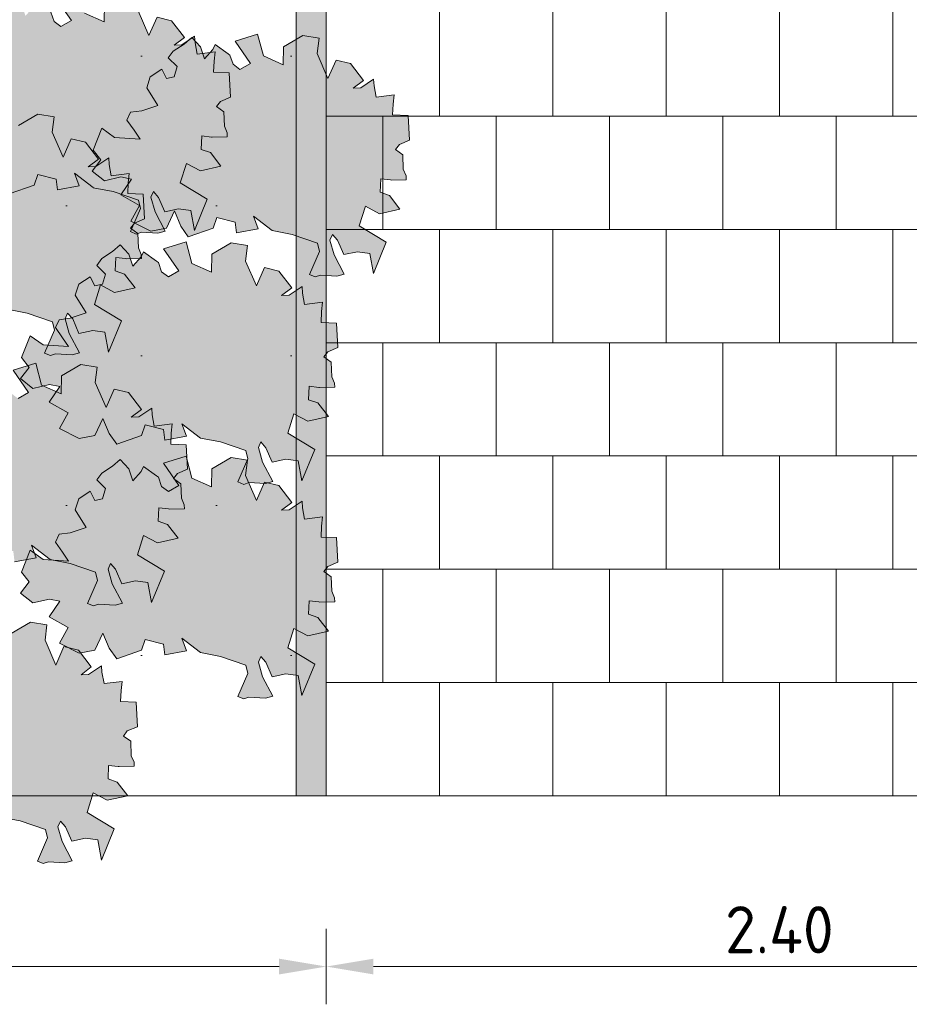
# Model space of a CAD drawing. Header units: metres. Extents: x 92403 to 95147, y 464428 to 465602.
# Tile 99 of 256: x 92452.57 to 92454.92, y 465152.38 to 465154.99. Entities that reach past the tile are written whole.
import ezdxf

# ---------------------------------------------------------------- set-up
doc = ezdxf.new("R2010")
doc.units = ezdxf.units.M
doc.layers.get('Defpoints').update_dxf_attribs({"linetype": 'CONTINUOUS'})
doc.layers.add('N-RO-GR-GROENSTROOK-A', color=7, linetype='CONTINUOUS', lineweight=0, true_color=0x5de817, transparency=0.7)
doc.layers.add('X-XX-AL-M', color=7, linetype='CONTINUOUS', lineweight=18)
doc.layers.add('X-XX-AL-RMB - profiel', color=7, linetype='CONTINUOUS', lineweight=9)
doc.styles.add('NLCS-ISO-M50-T25', font='NLCS-ISO.ttf', dxfattribs={"height": 0.125})
doc.dimstyles.new('NLCS-M50-T25-PIJL_L2_H1', dxfattribs={"dimscale": 0.05, "dimtxt": 2.5, "dimasz": 2.5, "dimexe": 2, "dimexo": 2, "dimgap": 0.7, "dimtad": 1, "dimzin": 0, "dimdsep": 46, "dimtxsty": 'NLCS-ISO-M50-T25', "dimcen": 2.5, "dimdle": 2, "dimclrd": 256, "dimclre": 256, "dimclrt": 256, "dimadec": 1, "dimazin": 0, "dimtfac": 1, "dimtdec": 3, "dimtofl": 0, "dimtmove": 0, "dimatfit": 3, "dimfxl": 2, "dimfxlon": 1, "dimtfillclr": 256, "dimtolj": 1, "dimtzin": 0, "dimlwd": -1, "dimlwe": -1, "dimarcsym": 0})

# ---------------------------------------------------------------- blocks, each defined once
blk = doc.blocks.new('*D146')
at = {"layer": 'Defpoints', "color": 0, "transparency": 16777216}
for p in [(92435.988, 465153.936), (92453.3804, 465153.936), (92435.988, 465152.4809)]:
    blk.add_point(p, dxfattribs=at)
at = {"layer": 'X-XX-AL-M', "transparency": 16777216}
for p, q in [((92435.988, 465152.5809), (92435.988, 465152.3809)), ((92453.3804, 465152.5809), (92453.3804, 465152.3809)), ((92453.2554, 465152.4809), (92436.113, 465152.4809))]:
    blk.add_line(p, q, dxfattribs=at)
for points in [[(92436.113, 465152.5017), (92436.113, 465152.46), (92435.988, 465152.4809)], [(92453.2554, 465152.5017), (92453.2554, 465152.46), (92453.3804, 465152.4809)]]:
    blk.add_solid(points, dxfattribs=at)
at = {"layer": 'X-XX-AL-M', "transparency": 16777216, "insert": (92444.6842, 465152.5784), "char_height": 0.125, "attachment_point": 5, "style": 'NLCS-ISO-M50-T25'}
blk.add_mtext('\\A1;breedte var', dxfattribs=at)
blk = doc.blocks.new('*D171')
at = {"layer": 'Defpoints', "color": 0, "transparency": 16777216}
for p in [(92453.3804, 465153.936), (92455.7804, 465153.936), (92455.7804, 465152.4809)]:
    blk.add_point(p, dxfattribs=at)
at = {"layer": 'X-XX-AL-M', "transparency": 16777216}
for p, q in [((92453.3804, 465152.5809), (92453.3804, 465152.3809)), ((92455.7804, 465152.5809), (92455.7804, 465152.3809)), ((92453.5054, 465152.4809), (92455.6554, 465152.4809))]:
    blk.add_line(p, q, dxfattribs=at)
for points in [[(92453.5054, 465152.5017), (92453.5054, 465152.46), (92453.3804, 465152.4809)], [(92455.6554, 465152.5017), (92455.6554, 465152.46), (92455.7804, 465152.4809)]]:
    blk.add_solid(points, dxfattribs=at)
at = {"layer": 'X-XX-AL-M', "transparency": 16777216, "insert": (92454.5804, 465152.5784), "char_height": 0.125, "attachment_point": 5, "style": 'NLCS-ISO-M50-T25'}
blk.add_mtext('\\A1;2.40', dxfattribs=at)

msp = doc.modelspace()

# ---------------------------------------------------------------- hatches: boundary and pattern name
at = {"layer": 'N-RO-GR-GROENSTROOK-A', "transparency": 33554508}
h = msp.add_hatch(color=256, dxfattribs=at)
h.dxf.hatch_style = 1
h.paths.add_polyline_path([(92452.763071, 465154.544183), (92452.816251, 465154.534048), (92452.883129, 465154.511043), (92452.888505, 465154.489047), (92452.862161, 465154.427934), (92452.87744, 465154.421348), (92452.8912, 465154.426074), (92452.934757, 465154.423284), (92452.954173, 465154.428769), (92452.927166, 465154.479842), (92452.916196, 465154.518674), (92452.922782, 465154.533952), (92452.936372, 465154.518503), (92452.952997, 465154.48043), (92452.989381, 465154.488192), (92453.021626, 465154.483884), (92453.031666, 465154.430533), (92453.065468, 465154.513593), (92452.993933, 465154.556657), (92453.009889, 465154.608493), (92453.047034, 465154.588948), (92453.101633, 465154.600851), (92453.073505, 465154.637121), (92453.04916, 465154.645735), (92453.05065, 465154.681287), (92453.076136, 465154.678327), (92453.078201, 465154.678087), (92453.11843, 465154.67897), (92453.118197, 465154.689611), (92453.110489, 465154.706669), (92453.109238, 465154.745085), (92453.089796, 465154.758993), (92453.099987, 465154.772576), (92453.126723, 465154.783764), (92453.123463, 465154.848714), (92453.082185, 465154.850443), (92453.083396, 465154.879329), (92453.086237, 465154.903695), (92453.038659, 465154.897833), (92453.032893, 465154.927797), (92453.03181, 465154.945388), (92452.997555, 465154.922338), (92452.977494, 465154.921477), (92453.004629, 465154.942206), (92452.9706, 465154.986579), (92452.932246, 465154.996042), (92452.910948, 465154.947048), (92452.882246, 465155.013064), (92452.887341, 465155.053964), (92452.843945, 465155.061021), (92452.792747, 465155.030825), (92452.792321, 465154.983444), (92452.739983, 465155.006718), (92452.724712, 465155.064315), (92452.665417, 465155.045719), (92452.705871, 465154.987067), (92452.677883, 465154.970826), (92452.659998, 465154.984669), (92452.651384, 465155.008729), (92452.646334, 465155.012345), (92452.612278, 465155.037472), (92452.605721, 465155.023736), (92452.583629, 465154.999261), (92452.573527, 465155.031239), (92452.550109, 465155.055789), (92452.530131, 465155.038295), (92452.501249, 465155.019342), (92452.488021, 465155.001565), (92452.511764, 465154.978573), (92452.50362, 465154.951811), (92452.483152, 465154.947431), (92452.471157, 465154.971502), (92452.440425, 465154.95184), (92452.431388, 465154.922366), (92452.460116, 465154.875596), (92452.41818, 465154.861641), (92452.388365, 465154.857654), (92452.378657, 465154.83698), (92452.397811, 465154.80999), (92452.413473, 465154.786551), (92452.346045, 465154.791079), (92452.31195, 465154.81529), (92452.288727, 465154.757605), (92452.309472, 465154.731334), (92452.286383, 465154.701662), (92452.319362, 465154.675665), (92452.362713, 465154.686156), (92452.390571, 465154.680667), (92452.362553, 465154.638895), (92452.412077, 465154.610501), (92452.38929, 465154.569426), (92452.441746, 465154.542743), (92452.483164, 465154.550565), (92452.50458, 465154.59615), (92452.521104, 465154.556046), (92452.540993, 465154.527978), (92452.606959, 465154.550615), (92452.616736, 465154.579142), (92452.665365, 465154.566629), (92452.668606, 465154.538473), (92452.726009, 465154.549161), (92452.713348, 465154.582163), (92452.763084, 465154.544199)])
h = msp.add_hatch(color=256, dxfattribs=at)
h.dxf.hatch_style = 1
h.paths.add_polyline_path([(92453.237076, 465154.430491), (92453.290256, 465154.420356), (92453.357133, 465154.39735), (92453.36251, 465154.375355), (92453.336166, 465154.314242), (92453.351444, 465154.307656), (92453.365204, 465154.312382), (92453.408762, 465154.309591), (92453.428178, 465154.315076), (92453.401171, 465154.366149), (92453.390201, 465154.404981), (92453.396787, 465154.420259), (92453.410376, 465154.40481), (92453.427001, 465154.366738), (92453.463385, 465154.3745), (92453.495631, 465154.370192), (92453.50567, 465154.31684), (92453.539472, 465154.3999), (92453.467938, 465154.442964), (92453.483894, 465154.494801), (92453.521039, 465154.475255), (92453.575638, 465154.487159), (92453.54751, 465154.523428), (92453.523164, 465154.532043), (92453.524654, 465154.567595), (92453.550141, 465154.564634), (92453.552206, 465154.564394), (92453.592435, 465154.565278), (92453.592201, 465154.575918), (92453.584493, 465154.592976), (92453.583242, 465154.631393), (92453.5638, 465154.645301), (92453.573992, 465154.658884), (92453.600728, 465154.670071), (92453.597468, 465154.735021), (92453.55619, 465154.736751), (92453.5574, 465154.765637), (92453.560242, 465154.790003), (92453.512664, 465154.78414), (92453.506897, 465154.814104), (92453.505814, 465154.831695), (92453.471559, 465154.808646), (92453.451498, 465154.807784), (92453.478634, 465154.828513), (92453.444604, 465154.872886), (92453.40625, 465154.88235), (92453.384952, 465154.833356), (92453.35625, 465154.899372), (92453.361345, 465154.940272), (92453.31795, 465154.947328), (92453.266751, 465154.917133), (92453.266326, 465154.869752), (92453.213987, 465154.893026), (92453.198716, 465154.950623), (92453.139422, 465154.932027), (92453.179875, 465154.873375), (92453.151887, 465154.857133), (92453.134002, 465154.870976), (92453.125388, 465154.895037), (92453.120338, 465154.898653), (92453.086282, 465154.923779), (92453.079725, 465154.910044), (92453.057634, 465154.885568), (92453.047531, 465154.917547), (92453.024113, 465154.942097), (92453.004135, 465154.924603), (92452.975253, 465154.905649), (92452.962025, 465154.887873), (92452.985768, 465154.86488), (92452.977625, 465154.838118), (92452.957156, 465154.833739), (92452.945161, 465154.85781), (92452.914429, 465154.838148), (92452.905392, 465154.808673), (92452.93412, 465154.761904), (92452.892185, 465154.747949), (92452.86237, 465154.743961), (92452.852661, 465154.723287), (92452.871815, 465154.696298), (92452.887477, 465154.672858), (92452.820049, 465154.677386), (92452.785955, 465154.701598), (92452.762732, 465154.643912), (92452.783477, 465154.617641), (92452.760387, 465154.58797), (92452.793367, 465154.561972), (92452.836718, 465154.572463), (92452.864575, 465154.566975), (92452.836558, 465154.525202), (92452.886081, 465154.496809), (92452.863294, 465154.455733), (92452.91575, 465154.42905), (92452.957169, 465154.436873), (92452.978584, 465154.482457), (92452.995108, 465154.442353), (92453.014997, 465154.414285), (92453.080963, 465154.436922), (92453.090741, 465154.465449), (92453.139369, 465154.452937), (92453.142611, 465154.42478), (92453.200013, 465154.435468), (92453.187353, 465154.468471), (92453.237088, 465154.430507)])
h = msp.add_hatch(color=256, dxfattribs=at)
h.dxf.hatch_style = 1
h.paths.add_polyline_path([(92452.535548, 465154.222052), (92452.588728, 465154.211917), (92452.655606, 465154.188911), (92452.660982, 465154.166916), (92452.634639, 465154.105803), (92452.649917, 465154.099217), (92452.663677, 465154.103943), (92452.707235, 465154.101153), (92452.72665, 465154.106637), (92452.699644, 465154.157711), (92452.688673, 465154.196543), (92452.695259, 465154.211821), (92452.708849, 465154.196372), (92452.725474, 465154.158299), (92452.761858, 465154.166061), (92452.794103, 465154.161753), (92452.804143, 465154.108402), (92452.837945, 465154.191461), (92452.76641, 465154.234525), (92452.782366, 465154.286362), (92452.819512, 465154.266817), (92452.87411, 465154.27872), (92452.845983, 465154.314989), (92452.821637, 465154.323604), (92452.823127, 465154.359156), (92452.848613, 465154.356195), (92452.850678, 465154.355956), (92452.890908, 465154.356839), (92452.890674, 465154.36748), (92452.882966, 465154.384537), (92452.881715, 465154.422954), (92452.862273, 465154.436862), (92452.872465, 465154.450445), (92452.8992, 465154.461633), (92452.895941, 465154.526582), (92452.854662, 465154.528312), (92452.855873, 465154.557198), (92452.858714, 465154.581564), (92452.811136, 465154.575702), (92452.80537, 465154.605666), (92452.804287, 465154.623257), (92452.770032, 465154.600207), (92452.749971, 465154.599346), (92452.777107, 465154.620075), (92452.743077, 465154.664448), (92452.704723, 465154.673911), (92452.683425, 465154.624917), (92452.654723, 465154.690933), (92452.659818, 465154.731833), (92452.616422, 465154.738889), (92452.565224, 465154.708694), (92452.564799, 465154.661313), (92452.51246, 465154.684587), (92452.497189, 465154.742184), (92452.437894, 465154.723588), (92452.478348, 465154.664936), (92452.45036, 465154.648695), (92452.432475, 465154.662538), (92452.423861, 465154.686598), (92452.418811, 465154.690214), (92452.384755, 465154.71534), (92452.378198, 465154.701605), (92452.356107, 465154.677129), (92452.346004, 465154.709108), (92452.322586, 465154.733658), (92452.302608, 465154.716164), (92452.273726, 465154.697211), (92452.260498, 465154.679434), (92452.284241, 465154.656442), (92452.276098, 465154.629679), (92452.255629, 465154.6253), (92452.243634, 465154.649371), (92452.212902, 465154.629709), (92452.203865, 465154.600235), (92452.232593, 465154.553465), (92452.190657, 465154.53951), (92452.160842, 465154.535522), (92452.151134, 465154.514849), (92452.170288, 465154.487859), (92452.18595, 465154.46442), (92452.118522, 465154.468948), (92452.084428, 465154.493159), (92452.061205, 465154.435473), (92452.081949, 465154.409203), (92452.05886, 465154.379531), (92452.09184, 465154.353533), (92452.135191, 465154.364025), (92452.163048, 465154.358536), (92452.13503, 465154.316764), (92452.184554, 465154.28837), (92452.161767, 465154.247295), (92452.214223, 465154.220612), (92452.255641, 465154.228434), (92452.277057, 465154.274019), (92452.293581, 465154.233915), (92452.31347, 465154.205847), (92452.379436, 465154.228484), (92452.389214, 465154.257011), (92452.437842, 465154.244498), (92452.441083, 465154.216342), (92452.498486, 465154.22703), (92452.485826, 465154.260032), (92452.535561, 465154.222068)])
h = msp.add_hatch(color=256, dxfattribs=at)
h.dxf.hatch_style = 1
h.paths.add_polyline_path([(92453.047476, 465153.880974), (92453.100656, 465153.870839), (92453.167534, 465153.847834), (92453.17291, 465153.825839), (92453.146566, 465153.764725), (92453.161845, 465153.758139), (92453.175605, 465153.762865), (92453.219163, 465153.760075), (92453.238578, 465153.76556), (92453.211572, 465153.816633), (92453.200601, 465153.855465), (92453.207187, 465153.870743), (92453.220777, 465153.855294), (92453.237402, 465153.817221), (92453.273786, 465153.824984), (92453.306031, 465153.820675), (92453.316071, 465153.767324), (92453.349873, 465153.850384), (92453.278338, 465153.893448), (92453.294294, 465153.945284), (92453.33144, 465153.925739), (92453.386038, 465153.937642), (92453.35791, 465153.973912), (92453.333565, 465153.982526), (92453.335055, 465154.018078), (92453.360541, 465154.015118), (92453.362606, 465154.014878), (92453.402836, 465154.015762), (92453.402602, 465154.026402), (92453.394894, 465154.04346), (92453.393643, 465154.081876), (92453.374201, 465154.095785), (92453.384393, 465154.109368), (92453.411128, 465154.120555), (92453.407869, 465154.185505), (92453.36659, 465154.187235), (92453.367801, 465154.216121), (92453.370642, 465154.240487), (92453.323064, 465154.234624), (92453.317298, 465154.264588), (92453.316215, 465154.282179), (92453.28196, 465154.25913), (92453.261899, 465154.258268), (92453.289034, 465154.278997), (92453.255005, 465154.32337), (92453.216651, 465154.332834), (92453.195353, 465154.28384), (92453.166651, 465154.349856), (92453.171746, 465154.390756), (92453.12835, 465154.397812), (92453.077152, 465154.367616), (92453.076727, 465154.320236), (92453.024388, 465154.34351), (92453.009117, 465154.401106), (92452.949822, 465154.382511), (92452.990276, 465154.323859), (92452.962288, 465154.307617), (92452.944403, 465154.32146), (92452.935789, 465154.34552), (92452.930739, 465154.349136), (92452.896683, 465154.374263), (92452.890126, 465154.360528), (92452.868034, 465154.336052), (92452.857932, 465154.368031), (92452.834514, 465154.39258), (92452.814536, 465154.375087), (92452.785654, 465154.356133), (92452.772426, 465154.338356), (92452.796169, 465154.315364), (92452.788026, 465154.288602), (92452.767557, 465154.284222), (92452.755562, 465154.308293), (92452.72483, 465154.288632), (92452.715793, 465154.259157), (92452.744521, 465154.212388), (92452.702585, 465154.198433), (92452.67277, 465154.194445), (92452.663062, 465154.173771), (92452.682216, 465154.146781), (92452.697878, 465154.123342), (92452.63045, 465154.12787), (92452.596356, 465154.152082), (92452.573133, 465154.094396), (92452.593877, 465154.068125), (92452.570788, 465154.038454), (92452.603768, 465154.012456), (92452.647119, 465154.022947), (92452.674976, 465154.017459), (92452.646958, 465153.975686), (92452.696482, 465153.947293), (92452.673695, 465153.906217), (92452.726151, 465153.879534), (92452.767569, 465153.887357), (92452.788985, 465153.932941), (92452.805509, 465153.892837), (92452.825398, 465153.864769), (92452.891364, 465153.887406), (92452.901142, 465153.915933), (92452.94977, 465153.90342), (92452.953011, 465153.875264), (92453.010414, 465153.885952), (92452.997754, 465153.918955), (92453.047489, 465153.880991)])
h = msp.add_hatch(color=256, dxfattribs=at)
h.dxf.hatch_style = 1
h.paths.add_polyline_path([(92452.649313, 465153.558843), (92452.702493, 465153.548708), (92452.76937, 465153.525703), (92452.774747, 465153.503707), (92452.748403, 465153.442594), (92452.763681, 465153.436008), (92452.777442, 465153.440734), (92452.820999, 465153.437944), (92452.840415, 465153.443429), (92452.813408, 465153.494502), (92452.802438, 465153.533334), (92452.809024, 465153.548612), (92452.822613, 465153.533163), (92452.839239, 465153.49509), (92452.875622, 465153.502852), (92452.907868, 465153.498544), (92452.917907, 465153.445193), (92452.95171, 465153.528253), (92452.880175, 465153.571317), (92452.896131, 465153.623153), (92452.933276, 465153.603608), (92452.987875, 465153.615511), (92452.959747, 465153.651781), (92452.935402, 465153.660395), (92452.936891, 465153.695947), (92452.962378, 465153.692987), (92452.964443, 465153.692747), (92453.004672, 465153.69363), (92453.004439, 465153.704271), (92452.996731, 465153.721329), (92452.99548, 465153.759745), (92452.976037, 465153.773653), (92452.986229, 465153.787236), (92453.012965, 465153.798424), (92453.009705, 465153.863374), (92452.968427, 465153.865103), (92452.969637, 465153.893989), (92452.972479, 465153.918355), (92452.924901, 465153.912493), (92452.919135, 465153.942457), (92452.918051, 465153.960048), (92452.883797, 465153.936998), (92452.863735, 465153.936137), (92452.890871, 465153.956866), (92452.856841, 465154.001239), (92452.818488, 465154.010702), (92452.797189, 465153.961709), (92452.768488, 465154.027724), (92452.773583, 465154.068625), (92452.730187, 465154.075681), (92452.678988, 465154.045485), (92452.678563, 465153.998104), (92452.626225, 465154.021378), (92452.610954, 465154.078975), (92452.551659, 465154.06038), (92452.592112, 465154.001727), (92452.564124, 465153.985486), (92452.54624, 465153.999329), (92452.537626, 465154.023389), (92452.532576, 465154.027005), (92452.498519, 465154.052132), (92452.491962, 465154.038396), (92452.469871, 465154.013921), (92452.459768, 465154.045899), (92452.436351, 465154.070449), (92452.416372, 465154.052956), (92452.387491, 465154.034002), (92452.374263, 465154.016225), (92452.398005, 465153.993233), (92452.389862, 465153.966471), (92452.369393, 465153.962091), (92452.357399, 465153.986162), (92452.326667, 465153.9665), (92452.31763, 465153.937026), (92452.346358, 465153.890256), (92452.304422, 465153.876302), (92452.274607, 465153.872314), (92452.264898, 465153.85164), (92452.284053, 465153.82465), (92452.299715, 465153.801211), (92452.232287, 465153.805739), (92452.198192, 465153.82995), (92452.174969, 465153.772265), (92452.195714, 465153.745994), (92452.172625, 465153.716323), (92452.205604, 465153.690325), (92452.248955, 465153.700816), (92452.276812, 465153.695327), (92452.248795, 465153.653555), (92452.298318, 465153.625161), (92452.275531, 465153.584086), (92452.327987, 465153.557403), (92452.369406, 465153.565225), (92452.390821, 465153.61081), (92452.407345, 465153.570706), (92452.427235, 465153.542638), (92452.4932, 465153.565275), (92452.502978, 465153.593802), (92452.551607, 465153.581289), (92452.554848, 465153.553133), (92452.612251, 465153.563821), (92452.59959, 465153.596824), (92452.649325, 465153.558859)])
h = msp.add_hatch(color=256, dxfattribs=at)
h.dxf.hatch_style = 1
h.paths.add_polyline_path([(92453.047476, 465153.312509), (92453.100656, 465153.302374), (92453.167534, 465153.279368), (92453.17291, 465153.257373), (92453.146566, 465153.19626), (92453.161845, 465153.189674), (92453.175605, 465153.1944), (92453.219163, 465153.19161), (92453.238578, 465153.197094), (92453.211572, 465153.248168), (92453.200601, 465153.287), (92453.207187, 465153.302278), (92453.220777, 465153.286829), (92453.237402, 465153.248756), (92453.273786, 465153.256518), (92453.306031, 465153.25221), (92453.316071, 465153.198859), (92453.349873, 465153.281918), (92453.278338, 465153.324982), (92453.294294, 465153.376819), (92453.33144, 465153.357274), (92453.386038, 465153.369177), (92453.35791, 465153.405446), (92453.333565, 465153.414061), (92453.335055, 465153.449613), (92453.360541, 465153.446652), (92453.362606, 465153.446413), (92453.402836, 465153.447296), (92453.402602, 465153.457937), (92453.394894, 465153.474994), (92453.393643, 465153.513411), (92453.374201, 465153.527319), (92453.384393, 465153.540902), (92453.411128, 465153.55209), (92453.407869, 465153.617039), (92453.36659, 465153.618769), (92453.367801, 465153.647655), (92453.370642, 465153.672021), (92453.323064, 465153.666159), (92453.317298, 465153.696123), (92453.316215, 465153.713714), (92453.28196, 465153.690664), (92453.261899, 465153.689803), (92453.289034, 465153.710532), (92453.255005, 465153.754905), (92453.216651, 465153.764368), (92453.195353, 465153.715374), (92453.166651, 465153.78139), (92453.171746, 465153.82229), (92453.12835, 465153.829346), (92453.077152, 465153.799151), (92453.076727, 465153.75177), (92453.024388, 465153.775044), (92453.009117, 465153.832641), (92452.949822, 465153.814045), (92452.990276, 465153.755393), (92452.962288, 465153.739152), (92452.944403, 465153.752995), (92452.935789, 465153.777055), (92452.930739, 465153.780671), (92452.896683, 465153.805797), (92452.890126, 465153.792062), (92452.868034, 465153.767586), (92452.857932, 465153.799565), (92452.834514, 465153.824115), (92452.814536, 465153.806621), (92452.785654, 465153.787668), (92452.772426, 465153.769891), (92452.796169, 465153.746899), (92452.788026, 465153.720136), (92452.767557, 465153.715757), (92452.755562, 465153.739828), (92452.72483, 465153.720166), (92452.715793, 465153.690692), (92452.744521, 465153.643922), (92452.702585, 465153.629967), (92452.67277, 465153.625979), (92452.663062, 465153.605306), (92452.682216, 465153.578316), (92452.697878, 465153.554877), (92452.63045, 465153.559405), (92452.596356, 465153.583616), (92452.573133, 465153.52593), (92452.593877, 465153.49966), (92452.570788, 465153.469988), (92452.603768, 465153.44399), (92452.647119, 465153.454482), (92452.674976, 465153.448993), (92452.646958, 465153.407221), (92452.696482, 465153.378827), (92452.673695, 465153.337752), (92452.726151, 465153.311069), (92452.767569, 465153.318891), (92452.788985, 465153.364476), (92452.805509, 465153.324372), (92452.825398, 465153.296304), (92452.891364, 465153.318941), (92452.901142, 465153.347468), (92452.94977, 465153.334955), (92452.953011, 465153.306799), (92453.010414, 465153.317487), (92452.997754, 465153.350489), (92453.047489, 465153.312525)])
h = msp.add_hatch(color=256, dxfattribs=at)
h.dxf.hatch_style = 1
h.paths.add_polyline_path([(92452.51659, 465152.876685), (92452.56977, 465152.86655), (92452.636647, 465152.843545), (92452.642024, 465152.821549), (92452.61568, 465152.760436), (92452.630958, 465152.75385), (92452.644718, 465152.758576), (92452.688276, 465152.755786), (92452.707692, 465152.761271), (92452.680685, 465152.812344), (92452.669715, 465152.851176), (92452.676301, 465152.866454), (92452.68989, 465152.851005), (92452.706516, 465152.812932), (92452.742899, 465152.820695), (92452.775145, 465152.816386), (92452.785184, 465152.763035), (92452.818986, 465152.846095), (92452.747452, 465152.889159), (92452.763408, 465152.940995), (92452.800553, 465152.92145), (92452.855152, 465152.933353), (92452.827024, 465152.969623), (92452.802678, 465152.978237), (92452.804168, 465153.013789), (92452.829655, 465153.010829), (92452.83172, 465153.010589), (92452.871949, 465153.011472), (92452.871715, 465153.022113), (92452.864007, 465153.039171), (92452.862757, 465153.077587), (92452.843314, 465153.091496), (92452.853506, 465153.105079), (92452.880242, 465153.116266), (92452.876982, 465153.181216), (92452.835704, 465153.182946), (92452.836914, 465153.211832), (92452.839756, 465153.236197), (92452.792178, 465153.230335), (92452.786412, 465153.260299), (92452.785328, 465153.27789), (92452.751074, 465153.25484), (92452.731012, 465153.253979), (92452.758148, 465153.274708), (92452.724118, 465153.319081), (92452.685764, 465153.328544), (92452.664466, 465153.279551), (92452.635764, 465153.345566), (92452.640859, 465153.386467), (92452.597464, 465153.393523), (92452.546265, 465153.363327), (92452.54584, 465153.315946), (92452.493501, 465153.33922), (92452.47823, 465153.396817), (92452.418936, 465153.378222), (92452.459389, 465153.319569), (92452.431401, 465153.303328), (92452.413517, 465153.317171), (92452.404902, 465153.341231), (92452.399852, 465153.344847), (92452.365796, 465153.369974), (92452.359239, 465153.356238), (92452.337148, 465153.331763), (92452.327045, 465153.363742), (92452.303627, 465153.388291), (92452.283649, 465153.370798), (92452.254768, 465153.351844), (92452.241539, 465153.334067), (92452.265282, 465153.311075), (92452.257139, 465153.284313), (92452.23667, 465153.279933), (92452.224675, 465153.304004), (92452.193944, 465153.284342), (92452.184906, 465153.254868), (92452.213634, 465153.208098), (92452.171699, 465153.194144), (92452.141884, 465153.190156), (92452.132175, 465153.169482), (92452.151329, 465153.142492), (92452.166991, 465153.119053), (92452.099563, 465153.123581), (92452.065469, 465153.147793), (92452.042246, 465153.090107), (92452.062991, 465153.063836), (92452.039902, 465153.034165), (92452.072881, 465153.008167), (92452.116232, 465153.018658), (92452.144089, 465153.01317), (92452.116072, 465152.971397), (92452.165595, 465152.943003), (92452.142808, 465152.901928), (92452.195264, 465152.875245), (92452.236683, 465152.883067), (92452.258098, 465152.928652), (92452.274622, 465152.888548), (92452.294511, 465152.86048), (92452.360477, 465152.883117), (92452.370255, 465152.911644), (92452.418883, 465152.899131), (92452.422125, 465152.870975), (92452.479528, 465152.881663), (92452.466867, 465152.914666), (92452.516602, 465152.876701)])
at = {"layer": 'X-XX-AL-RMB - profiel', "true_color": 0x1a4a17, "transparency": 33554687}
h = msp.add_hatch(dxfattribs=at)
h.set_pattern_fill('AGR-GRAS_SPORTVELD', color=99, scale=0.5, pattern_type=2)
h.set_pattern_definition([(0, (-2042.8484, 1656.88303), (0.1984375, 0.396875), [0, -0.396875])])
h.paths.add_polyline_path([(92453.300369, 465156.799051), (92436.137967, 465156.799051), (92436.137967, 465152.933251), (92453.300369, 465152.933251)])
at = {"layer": 'X-XX-AL-RMB - profiel', "true_color": 0xb0b0b0}
h = msp.add_hatch(color=253, dxfattribs=at)
h.dxf.hatch_style = 1
h.paths.add_polyline_path([(92453.380369, 465156.799051), (92453.380369, 465152.933251), (92453.300369, 465152.933251), (92453.300369, 465156.799051)])
at = {"layer": 'X-XX-AL-RMB - profiel', "true_color": 0x000000}
h = msp.add_hatch(dxfattribs=at)
h.set_pattern_fill('AVH-TEGEL_300X300_HALFST', color=18, angle=90, pattern_type=2)
h.set_pattern_definition([(90, (92455.78037, 465152.93325), (-0.15, 0.3), [0.3, -0.3]), (180, (92455.78037, 465152.93325), (-4e-17, -0.3), [])])
h.paths.add_polyline_path([(92455.780369, 465152.933251), (92453.380369, 465152.933251), (92453.380369, 465156.799051), (92455.780369, 465156.799051)])

# ---------------------------------------------------------------- linework, layer by layer
at = {"layer": 'X-XX-AL-RMB - profiel'}
msp.add_lwpolyline([(92457.280369, 465156.799051), (92421.377967, 465156.799051), (92421.377967, 465152.933251), (92457.280369, 465152.933251)], close=True, dxfattribs=at)
at = {"layer": 'X-XX-AL-RMB - profiel', "flags": 128}
msp.add_lwpolyline([(92453.380369, 465156.799051), (92453.380369, 465152.933251), (92453.300369, 465152.933251), (92453.300369, 465156.799051)], close=True, dxfattribs=at)
at = {"layer": 'X-XX-AL-RMB - profiel', "color": 251}
for points in [[(92452.665417, 465155.045719), (92452.705871, 465154.987067), (92452.677883, 465154.970826), (92452.659998, 465154.984669), (92452.651384, 465155.008729)], [(92452.792747, 465155.030825), (92452.792321, 465154.983444), (92452.739983, 465155.006718)], [(92452.540993, 465154.527978), (92452.606959, 465154.550615), (92452.616736, 465154.579142), (92452.665365, 465154.566629), (92452.668606, 465154.538473), (92452.726009, 465154.549161), (92452.713348, 465154.582163), (92452.763084, 465154.544199), (92452.763071, 465154.544183), (92452.816251, 465154.534048), (92452.883129, 465154.511043), (92452.888505, 465154.489047), (92452.862161, 465154.427934), (92452.87744, 465154.421348), (92452.8912, 465154.426074), (92452.934757, 465154.423284), (92452.954173, 465154.428769), (92452.927166, 465154.479842), (92452.916196, 465154.518674), (92452.922782, 465154.533952), (92452.936372, 465154.518503), (92452.952997, 465154.48043), (92452.989381, 465154.488192), (92453.021626, 465154.483884), (92453.031666, 465154.430533), (92453.065468, 465154.513593), (92452.993933, 465154.556657), (92453.009889, 465154.608493), (92453.047034, 465154.588948), (92453.101633, 465154.600851), (92453.073505, 465154.637121), (92453.04916, 465154.645735), (92453.05065, 465154.681287), (92453.076136, 465154.678327), (92453.078201, 465154.678087), (92453.11843, 465154.67897), (92453.118197, 465154.689611), (92453.110489, 465154.706669), (92453.109238, 465154.745085), (92453.089796, 465154.758993), (92453.099987, 465154.772576), (92453.126723, 465154.783764), (92453.123463, 465154.848714), (92453.082185, 465154.850443), (92453.083396, 465154.879329), (92453.086237, 465154.903695), (92453.038659, 465154.897833), (92453.032893, 465154.927797), (92453.03181, 465154.945388), (92452.997555, 465154.922338), (92452.977494, 465154.921477), (92453.004629, 465154.942206), (92452.9706, 465154.986579), (92452.932246, 465154.996042), (92452.910948, 465154.947048), (92452.882246, 465155.013064)], [(92452.535548, 465154.222052), (92452.588728, 465154.211917), (92452.655606, 465154.188911), (92452.660982, 465154.166916), (92452.634639, 465154.105803), (92452.649917, 465154.099217), (92452.663677, 465154.103943), (92452.707235, 465154.101153), (92452.72665, 465154.106637), (92452.699644, 465154.157711), (92452.688673, 465154.196543), (92452.695259, 465154.211821), (92452.708849, 465154.196372), (92452.725474, 465154.158299), (92452.761858, 465154.166061), (92452.794103, 465154.161753), (92452.804143, 465154.108402), (92452.837945, 465154.191461), (92452.76641, 465154.234525), (92452.782366, 465154.286362), (92452.819512, 465154.266817), (92452.87411, 465154.27872), (92452.845983, 465154.314989), (92452.821637, 465154.323604), (92452.823127, 465154.359156), (92452.848613, 465154.356195), (92452.850678, 465154.355956), (92452.890908, 465154.356839), (92452.890674, 465154.36748), (92452.882966, 465154.384537), (92452.881715, 465154.422954), (92452.862273, 465154.436862), (92452.872465, 465154.450445), (92452.8992, 465154.461633), (92452.895941, 465154.526582), (92452.854662, 465154.528312), (92452.855873, 465154.557198), (92452.858714, 465154.581564), (92452.811136, 465154.575702), (92452.80537, 465154.605666), (92452.804287, 465154.623257), (92452.770032, 465154.600207), (92452.749971, 465154.599346), (92452.777107, 465154.620075), (92452.743077, 465154.664448), (92452.704723, 465154.673911), (92452.683425, 465154.624917), (92452.654723, 465154.690933), (92452.659818, 465154.731833), (92452.616422, 465154.738889), (92452.565224, 465154.708694)], [(92452.554848, 465153.553133), (92452.612251, 465153.563821), (92452.59959, 465153.596824), (92452.649325, 465153.558859), (92452.649313, 465153.558843), (92452.702493, 465153.548708), (92452.76937, 465153.525703), (92452.774747, 465153.503707), (92452.748403, 465153.442594), (92452.763681, 465153.436008), (92452.777442, 465153.440734), (92452.820999, 465153.437944), (92452.840415, 465153.443429), (92452.813408, 465153.494502), (92452.802438, 465153.533334), (92452.809024, 465153.548612), (92452.822613, 465153.533163), (92452.839239, 465153.49509), (92452.875622, 465153.502852), (92452.907868, 465153.498544), (92452.917907, 465153.445193), (92452.95171, 465153.528253), (92452.880175, 465153.571317), (92452.896131, 465153.623153), (92452.933276, 465153.603608), (92452.987875, 465153.615511), (92452.959747, 465153.651781), (92452.935402, 465153.660395), (92452.936891, 465153.695947), (92452.962378, 465153.692987), (92452.964443, 465153.692747), (92453.004672, 465153.69363), (92453.004439, 465153.704271), (92452.996731, 465153.721329), (92452.99548, 465153.759745), (92452.976037, 465153.773653), (92452.986229, 465153.787236), (92453.012965, 465153.798424), (92453.009705, 465153.863374), (92452.968427, 465153.865103), (92452.969637, 465153.893989), (92452.972479, 465153.918355), (92452.924901, 465153.912493), (92452.919135, 465153.942457), (92452.918051, 465153.960048), (92452.883797, 465153.936998), (92452.863735, 465153.936137), (92452.890871, 465153.956866), (92452.856841, 465154.001239), (92452.818488, 465154.010702), (92452.797189, 465153.961709), (92452.768488, 465154.027724), (92452.773583, 465154.068625), (92452.730187, 465154.075681), (92452.678988, 465154.045485), (92452.678563, 465153.998104), (92452.626225, 465154.021378), (92452.610954, 465154.078975), (92452.551659, 465154.06038), (92452.592112, 465154.001727), (92452.564124, 465153.985486)], [(92452.51659, 465152.876685), (92452.56977, 465152.86655), (92452.636647, 465152.843545), (92452.642024, 465152.821549), (92452.61568, 465152.760436), (92452.630958, 465152.75385), (92452.644718, 465152.758576), (92452.688276, 465152.755786), (92452.707692, 465152.761271), (92452.680685, 465152.812344), (92452.669715, 465152.851176), (92452.676301, 465152.866454), (92452.68989, 465152.851005), (92452.706516, 465152.812932), (92452.742899, 465152.820695), (92452.775145, 465152.816386), (92452.785184, 465152.763035), (92452.818986, 465152.846095), (92452.747452, 465152.889159), (92452.763408, 465152.940995), (92452.800553, 465152.92145), (92452.855152, 465152.933353), (92452.827024, 465152.969623), (92452.802678, 465152.978237), (92452.804168, 465153.013789), (92452.829655, 465153.010829), (92452.83172, 465153.010589), (92452.871949, 465153.011472), (92452.871715, 465153.022113), (92452.864007, 465153.039171), (92452.862757, 465153.077587), (92452.843314, 465153.091496), (92452.853506, 465153.105079), (92452.880242, 465153.116266), (92452.876982, 465153.181216), (92452.835704, 465153.182946), (92452.836914, 465153.211832), (92452.839756, 465153.236197), (92452.792178, 465153.230335), (92452.786412, 465153.260299), (92452.785328, 465153.27789), (92452.751074, 465153.25484), (92452.731012, 465153.253979), (92452.758148, 465153.274708), (92452.724118, 465153.319081), (92452.685764, 465153.328544), (92452.664466, 465153.279551), (92452.635764, 465153.345566), (92452.640859, 465153.386467), (92452.597464, 465153.393523), (92452.546265, 465153.363327)]]:
    msp.add_lwpolyline(points, dxfattribs=at)
for points in [[(92453.237076, 465154.430491), (92453.290256, 465154.420356), (92453.357133, 465154.39735), (92453.36251, 465154.375355), (92453.336166, 465154.314242), (92453.351444, 465154.307656), (92453.365204, 465154.312382), (92453.408762, 465154.309591), (92453.428178, 465154.315076), (92453.401171, 465154.366149), (92453.390201, 465154.404981), (92453.396787, 465154.420259), (92453.410376, 465154.40481), (92453.427001, 465154.366738), (92453.463385, 465154.3745), (92453.495631, 465154.370192), (92453.50567, 465154.31684), (92453.539472, 465154.3999), (92453.467938, 465154.442964), (92453.483894, 465154.494801), (92453.521039, 465154.475255), (92453.575638, 465154.487159), (92453.54751, 465154.523428), (92453.523164, 465154.532043), (92453.524654, 465154.567595), (92453.550141, 465154.564634), (92453.552206, 465154.564394), (92453.592435, 465154.565278), (92453.592201, 465154.575918), (92453.584493, 465154.592976), (92453.583242, 465154.631393), (92453.5638, 465154.645301), (92453.573992, 465154.658884), (92453.600728, 465154.670071), (92453.597468, 465154.735021), (92453.55619, 465154.736751), (92453.5574, 465154.765637), (92453.560242, 465154.790003), (92453.512664, 465154.78414), (92453.506897, 465154.814104), (92453.505814, 465154.831695), (92453.471559, 465154.808646), (92453.451498, 465154.807784), (92453.478634, 465154.828513), (92453.444604, 465154.872886), (92453.40625, 465154.88235), (92453.384952, 465154.833356), (92453.35625, 465154.899372), (92453.361345, 465154.940272), (92453.31795, 465154.947328), (92453.266751, 465154.917133), (92453.266326, 465154.869752), (92453.213987, 465154.893026), (92453.198716, 465154.950623), (92453.139422, 465154.932027), (92453.179875, 465154.873375), (92453.151887, 465154.857133), (92453.134002, 465154.870976), (92453.125388, 465154.895037), (92453.120338, 465154.898653), (92453.086282, 465154.923779), (92453.079725, 465154.910044), (92453.057634, 465154.885568), (92453.047531, 465154.917547), (92453.024113, 465154.942097), (92453.004135, 465154.924603), (92452.975253, 465154.905649), (92452.962025, 465154.887873), (92452.985768, 465154.86488), (92452.977625, 465154.838118), (92452.957156, 465154.833739), (92452.945161, 465154.85781), (92452.914429, 465154.838148), (92452.905392, 465154.808673), (92452.93412, 465154.761904), (92452.892185, 465154.747949), (92452.86237, 465154.743961), (92452.852661, 465154.723287), (92452.871815, 465154.696298), (92452.887477, 465154.672858), (92452.820049, 465154.677386), (92452.785955, 465154.701598), (92452.762732, 465154.643912), (92452.783477, 465154.617641), (92452.760387, 465154.58797), (92452.793367, 465154.561972), (92452.836718, 465154.572463), (92452.864575, 465154.566975), (92452.836558, 465154.525202), (92452.886081, 465154.496809), (92452.863294, 465154.455733), (92452.91575, 465154.42905), (92452.957169, 465154.436873), (92452.978584, 465154.482457), (92452.995108, 465154.442353), (92453.014997, 465154.414285), (92453.080963, 465154.436922), (92453.090741, 465154.465449), (92453.139369, 465154.452937), (92453.142611, 465154.42478), (92453.200013, 465154.435468), (92453.187353, 465154.468471), (92453.237088, 465154.430507)], [(92453.047476, 465153.880974), (92453.100656, 465153.870839), (92453.167534, 465153.847834), (92453.17291, 465153.825839), (92453.146566, 465153.764725), (92453.161845, 465153.758139), (92453.175605, 465153.762865), (92453.219163, 465153.760075), (92453.238578, 465153.76556), (92453.211572, 465153.816633), (92453.200601, 465153.855465), (92453.207187, 465153.870743), (92453.220777, 465153.855294), (92453.237402, 465153.817221), (92453.273786, 465153.824984), (92453.306031, 465153.820675), (92453.316071, 465153.767324), (92453.349873, 465153.850384), (92453.278338, 465153.893448), (92453.294294, 465153.945284), (92453.33144, 465153.925739), (92453.386038, 465153.937642), (92453.35791, 465153.973912), (92453.333565, 465153.982526), (92453.335055, 465154.018078), (92453.360541, 465154.015118), (92453.362606, 465154.014878), (92453.402836, 465154.015762), (92453.402602, 465154.026402), (92453.394894, 465154.04346), (92453.393643, 465154.081876), (92453.374201, 465154.095785), (92453.384393, 465154.109368), (92453.411128, 465154.120555), (92453.407869, 465154.185505), (92453.36659, 465154.187235), (92453.367801, 465154.216121), (92453.370642, 465154.240487), (92453.323064, 465154.234624), (92453.317298, 465154.264588), (92453.316215, 465154.282179), (92453.28196, 465154.25913), (92453.261899, 465154.258268), (92453.289034, 465154.278997), (92453.255005, 465154.32337), (92453.216651, 465154.332834), (92453.195353, 465154.28384), (92453.166651, 465154.349856), (92453.171746, 465154.390756), (92453.12835, 465154.397812), (92453.077152, 465154.367616), (92453.076727, 465154.320236), (92453.024388, 465154.34351), (92453.009117, 465154.401106), (92452.949822, 465154.382511), (92452.990276, 465154.323859), (92452.962288, 465154.307617), (92452.944403, 465154.32146), (92452.935789, 465154.34552), (92452.930739, 465154.349136), (92452.896683, 465154.374263), (92452.890126, 465154.360528), (92452.868034, 465154.336052), (92452.857932, 465154.368031), (92452.834514, 465154.39258), (92452.814536, 465154.375087), (92452.785654, 465154.356133), (92452.772426, 465154.338356), (92452.796169, 465154.315364), (92452.788026, 465154.288602), (92452.767557, 465154.284222), (92452.755562, 465154.308293), (92452.72483, 465154.288632), (92452.715793, 465154.259157), (92452.744521, 465154.212388), (92452.702585, 465154.198433), (92452.67277, 465154.194445), (92452.663062, 465154.173771), (92452.682216, 465154.146781), (92452.697878, 465154.123342), (92452.63045, 465154.12787), (92452.596356, 465154.152082), (92452.573133, 465154.094396), (92452.593877, 465154.068125), (92452.570788, 465154.038454), (92452.603768, 465154.012456), (92452.647119, 465154.022947), (92452.674976, 465154.017459), (92452.646958, 465153.975686), (92452.696482, 465153.947293), (92452.673695, 465153.906217), (92452.726151, 465153.879534), (92452.767569, 465153.887357), (92452.788985, 465153.932941), (92452.805509, 465153.892837), (92452.825398, 465153.864769), (92452.891364, 465153.887406), (92452.901142, 465153.915933), (92452.94977, 465153.90342), (92452.953011, 465153.875264), (92453.010414, 465153.885952), (92452.997754, 465153.918955), (92453.047489, 465153.880991)], [(92453.047476, 465153.312509), (92453.100656, 465153.302374), (92453.167534, 465153.279368), (92453.17291, 465153.257373), (92453.146566, 465153.19626), (92453.161845, 465153.189674), (92453.175605, 465153.1944), (92453.219163, 465153.19161), (92453.238578, 465153.197094), (92453.211572, 465153.248168), (92453.200601, 465153.287), (92453.207187, 465153.302278), (92453.220777, 465153.286829), (92453.237402, 465153.248756), (92453.273786, 465153.256518), (92453.306031, 465153.25221), (92453.316071, 465153.198859), (92453.349873, 465153.281918), (92453.278338, 465153.324982), (92453.294294, 465153.376819), (92453.33144, 465153.357274), (92453.386038, 465153.369177), (92453.35791, 465153.405446), (92453.333565, 465153.414061), (92453.335055, 465153.449613), (92453.360541, 465153.446652), (92453.362606, 465153.446413), (92453.402836, 465153.447296), (92453.402602, 465153.457937), (92453.394894, 465153.474994), (92453.393643, 465153.513411), (92453.374201, 465153.527319), (92453.384393, 465153.540902), (92453.411128, 465153.55209), (92453.407869, 465153.617039), (92453.36659, 465153.618769), (92453.367801, 465153.647655), (92453.370642, 465153.672021), (92453.323064, 465153.666159), (92453.317298, 465153.696123), (92453.316215, 465153.713714), (92453.28196, 465153.690664), (92453.261899, 465153.689803), (92453.289034, 465153.710532), (92453.255005, 465153.754905), (92453.216651, 465153.764368), (92453.195353, 465153.715374), (92453.166651, 465153.78139), (92453.171746, 465153.82229), (92453.12835, 465153.829346), (92453.077152, 465153.799151), (92453.076727, 465153.75177), (92453.024388, 465153.775044), (92453.009117, 465153.832641), (92452.949822, 465153.814045), (92452.990276, 465153.755393), (92452.962288, 465153.739152), (92452.944403, 465153.752995), (92452.935789, 465153.777055), (92452.930739, 465153.780671), (92452.896683, 465153.805797), (92452.890126, 465153.792062), (92452.868034, 465153.767586), (92452.857932, 465153.799565), (92452.834514, 465153.824115), (92452.814536, 465153.806621), (92452.785654, 465153.787668), (92452.772426, 465153.769891), (92452.796169, 465153.746899), (92452.788026, 465153.720136), (92452.767557, 465153.715757), (92452.755562, 465153.739828), (92452.72483, 465153.720166), (92452.715793, 465153.690692), (92452.744521, 465153.643922), (92452.702585, 465153.629967), (92452.67277, 465153.625979), (92452.663062, 465153.605306), (92452.682216, 465153.578316), (92452.697878, 465153.554877), (92452.63045, 465153.559405), (92452.596356, 465153.583616), (92452.573133, 465153.52593), (92452.593877, 465153.49966), (92452.570788, 465153.469988), (92452.603768, 465153.44399), (92452.647119, 465153.454482), (92452.674976, 465153.448993), (92452.646958, 465153.407221), (92452.696482, 465153.378827), (92452.673695, 465153.337752), (92452.726151, 465153.311069), (92452.767569, 465153.318891), (92452.788985, 465153.364476), (92452.805509, 465153.324372), (92452.825398, 465153.296304), (92452.891364, 465153.318941), (92452.901142, 465153.347468), (92452.94977, 465153.334955), (92452.953011, 465153.306799), (92453.010414, 465153.317487), (92452.997754, 465153.350489), (92453.047489, 465153.312525)]]:
    msp.add_lwpolyline(points, close=True, dxfattribs=at)

# ---------------------------------------------------------------- dimensions: what is measured, and where the dimension line sits
at = {"layer": 'X-XX-AL-M'}
dim = msp.add_aligned_dim(p1=(92453.380369, 465153.93604), p2=(92435.987967, 465153.93604), distance=1.455174, text='breedte var', dimstyle='NLCS-M50-T25-PIJL_L2_H1', dxfattribs=at)
dim.commit()
dim.dimension.update_dxf_attribs({"geometry": '*D146', "text_midpoint": (92444.684168, 465152.578414)})
dim = msp.add_aligned_dim(p1=(92453.380369, 465153.93604), p2=(92455.780369, 465153.93604), distance=-1.455174, dimstyle='NLCS-M50-T25-PIJL_L2_H1', dxfattribs=at)
dim.commit()
dim.dimension.update_dxf_attribs({"geometry": '*D171', "text_midpoint": (92454.580369, 465152.578367)})

doc.saveas('drawing.dxf')
